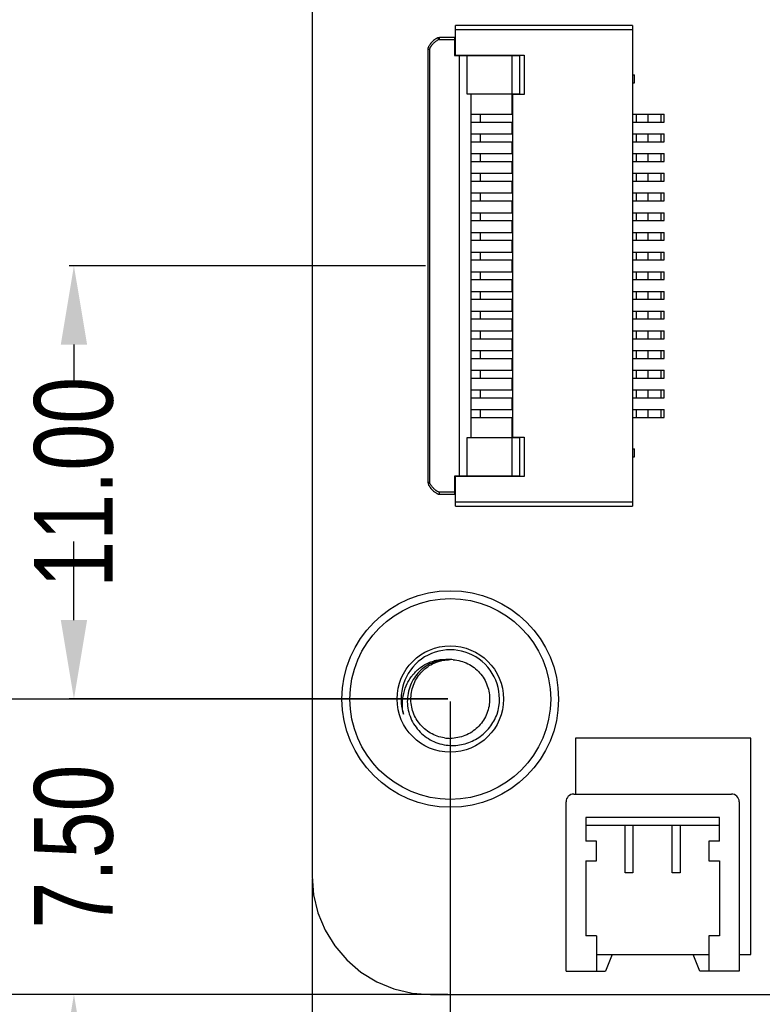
# Model space of a CAD drawing. Header units: inches. Extents: x -39 to 106, y -45 to 75.
# Tile 3 of 222: x -24 to -5, y -31 to -6. Entities that reach past the tile are written whole.
import ezdxf

# ---------------------------------------------------------------- set-up
doc = ezdxf.new("R2010")
doc.units = ezdxf.units.IN
doc.header["$LTSCALE"] = 1.21
doc.header["$MEASUREMENT"] = 0
doc.header["$PDMODE"] = 3
doc.header["$PDSIZE"] = 0.3125
doc.layers.get('0').update_dxf_attribs({"linetype": 'CONTINUOUS'})
doc.layers.get('Defpoints').update_dxf_attribs({"linetype": 'CONTINUOUS'})
doc.layers.add('DIM', color=3, linetype='CONTINUOUS')
doc.styles.get("Standard").update_dxf_attribs({"font": 'txt', "width": 0.8})
doc.dimstyles.get("Standard").update_dxf_attribs({"dimtxt": 0.15625, "dimasz": 0.1875, "dimexe": 0.125, "dimexo": 0.0625, "dimgap": 0.09, "dimtad": 0, "dimtih": 1, "dimtoh": 1, "dimzin": 4, "dimdsep": 46, "dimtxsty": 'STANDARD', "dimblk": '_FILLED', "dimblk1": '_FILLED', "dimblk2": '_FILLED', "dimcen": 0.09, "dimazin": 1, "dimtp": 0.01, "dimtm": 0.01, "dimtfac": 1, "dimtofl": 0, "dimtmove": 0, "dimatfit": 3, "dimldrblk": '_FILLED', "dimfxl": 1, "dimtolj": 1, "dimtzin": 4, "dimarcsym": 0})

# ---------------------------------------------------------------- blocks, each defined once
blk = doc.blocks.new('_FILLED')
at = {"color": 0, "linetype": 'ByBlock'}
blk.add_solid([(0, 0), (-1, 0.167), (-1, -0.167)], dxfattribs=at)
blk = doc.blocks.new('*D1')
at = {"layer": 'Defpoints', "color": 0}
for p in [(-13.172, -23.029), (-22.73, -30.532), (-13.173, -30.532)]:
    blk.add_point(p, dxfattribs=at)
at = {"layer": 'DIM', "color": 0, "lineweight": -2}
for p, q in [((-22.73, -21.029), (-22.73, -19.029)), ((-13.234, -23.029), (-22.855, -23.029)), ((-13.235, -30.532), (-22.855, -30.532)), ((-22.73, -32.532), (-22.73, -34.532))]:
    blk.add_line(p, q, dxfattribs=at)
at = {"layer": 'DIM', "color": 0, "lineweight": -2, "xscale": 2, "yscale": 2, "zscale": 2}
for p, rotation in [((-22.73, -23.029), 270), ((-22.73, -30.532), 90)]:
    blk.add_blockref('_FILLED', p, dxfattribs=dict(at, rotation=rotation))
at = {"layer": 'DIM', "color": 0, "insert": (-22.73, -26.78), "char_height": 2, "attachment_point": 5, "rotation": 90}
blk.add_mtext('\\A1;7.50', dxfattribs=at)
blk = doc.blocks.new('*D2')
at = {"layer": 'Defpoints', "color": 0}
for p in [(-22.73, -12.032), (-13.743, -12.032), (-13.172, -23.029)]:
    blk.add_point(p, dxfattribs=at)
at = {"layer": 'DIM', "color": 0, "lineweight": -2}
for p, q in [((-13.805, -12.032), (-22.855, -12.032)), ((-22.73, -14.032), (-22.73, -15.04)), ((-22.73, -21.029), (-22.73, -20.02)), ((-13.234, -23.029), (-22.855, -23.029))]:
    blk.add_line(p, q, dxfattribs=at)
at = {"layer": 'DIM', "color": 0, "lineweight": -2, "xscale": 2, "yscale": 2, "zscale": 2}
for p, rotation in [((-22.73, -12.032), 90), ((-22.73, -23.029), 270)]:
    blk.add_blockref('_FILLED', p, dxfattribs=dict(at, rotation=rotation))
at = {"layer": 'DIM', "color": 0, "insert": (-22.73, -17.53), "char_height": 2, "attachment_point": 5, "rotation": 90}
blk.add_mtext('\\A1;11.00', dxfattribs=at)
blk = doc.blocks.new('*D3')
at = {"layer": 'Defpoints', "color": 0}
for p in [(-27.13, 27.943), (-15.297, 27.943), (-13.172, -23.032)]:
    blk.add_point(p, dxfattribs=at)
at = {"layer": 'DIM', "color": 0, "lineweight": -2}
for p, q in [((-15.36, 27.943), (-27.255, 27.943)), ((-27.13, 25.943), (-27.13, 4.546)), ((-27.13, -21.032), (-27.13, 0.366)), ((-13.234, -23.032), (-27.255, -23.032))]:
    blk.add_line(p, q, dxfattribs=at)
at = {"layer": 'DIM', "color": 0, "lineweight": -2, "xscale": 2, "yscale": 2, "zscale": 2}
for p, rotation in [((-27.13, 27.943), 90), ((-27.13, -23.032), 270)]:
    blk.add_blockref('_FILLED', p, dxfattribs=dict(at, rotation=rotation))
at = {"layer": 'DIM', "color": 0, "insert": (-27.13, 2.456), "char_height": 2, "attachment_point": 5, "rotation": 90}
blk.add_mtext('\\A1;51.0', dxfattribs=at)
blk = doc.blocks.new('*D4')
at = {"layer": 'Defpoints', "color": 0}
for p in [(-13.172, 58.968), (-32.246, -23.032), (-13.172, -23.032)]:
    blk.add_point(p, dxfattribs=at)
at = {"layer": 'DIM', "color": 0, "lineweight": -2}
for p, q in [((-13.234, 58.968), (-32.371, 58.968)), ((-32.246, 56.968), (-32.246, 20.992)), ((-32.246, -21.032), (-32.246, 14.945)), ((-13.234, -23.032), (-32.371, -23.032))]:
    blk.add_line(p, q, dxfattribs=at)
at = {"layer": 'DIM', "color": 0, "lineweight": -2, "xscale": 2, "yscale": 2, "zscale": 2}
for p, rotation in [((-32.246, 58.968), 90), ((-32.246, -23.032), 270)]:
    blk.add_blockref('_FILLED', p, dxfattribs=dict(at, rotation=rotation))
at = {"layer": 'DIM', "color": 0, "insert": (-32.246, 17.968), "char_height": 2, "attachment_point": 5, "rotation": 90}
blk.add_mtext('\\A1;82.00', dxfattribs=at)
blk = doc.blocks.new('*D5')
at = {"layer": 'Defpoints', "color": 0}
for p in [(-37.369, 66.47), (1.878, 66.47), (-13.672, -30.532)]:
    blk.add_point(p, dxfattribs=at)
at = {"layer": 'DIM', "color": 0, "lineweight": -2}
for p, q in [((1.816, 66.47), (-37.494, 66.47)), ((-37.369, 64.47), (-37.369, 20.992)), ((-37.369, -28.532), (-37.369, 14.946)), ((-13.734, -30.532), (-37.494, -30.532))]:
    blk.add_line(p, q, dxfattribs=at)
at = {"layer": 'DIM', "color": 0, "lineweight": -2, "xscale": 2, "yscale": 2, "zscale": 2}
for p, rotation in [((-37.369, 66.47), 90), ((-37.369, -30.532), 270)]:
    blk.add_blockref('_FILLED', p, dxfattribs=dict(at, rotation=rotation))
at = {"layer": 'DIM', "color": 0, "insert": (-37.369, 17.969), "char_height": 2, "attachment_point": 5, "rotation": 90}
blk.add_mtext('\\A1;97.00', dxfattribs=at)
blk = doc.blocks.new('*D6')
at = {"layer": 'Defpoints', "color": 0}
for p in [(-13.172, -23.032), (49.828, -23.032), (49.828, -38.837)]:
    blk.add_point(p, dxfattribs=at)
at = {"layer": 'DIM', "color": 0, "lineweight": -2}
for p, q in [((-13.172, -23.094), (-13.172, -38.962)), ((49.828, -23.094), (49.828, -38.962)), ((-11.172, -38.837), (15.305, -38.837)), ((47.828, -38.837), (21.351, -38.837))]:
    blk.add_line(p, q, dxfattribs=at)
at = {"layer": 'DIM', "color": 0, "lineweight": -2, "xscale": 2, "yscale": 2, "zscale": 2, "rotation": 180}
blk.add_blockref('_FILLED', (-13.172, -38.837), dxfattribs=at)
at = {"layer": 'DIM', "color": 0, "lineweight": -2, "xscale": 2, "yscale": 2, "zscale": 2}
blk.add_blockref('_FILLED', (49.828, -38.837), dxfattribs=at)
at = {"layer": 'DIM', "color": 0, "insert": (18.328, -38.837), "char_height": 2, "attachment_point": 5}
blk.add_mtext('\\A1;63.00', dxfattribs=at)
blk = doc.blocks.new('*D8')
at = {"layer": 'Defpoints', "color": 0}
for p in [(-16.681, -27.532), (53.328, -27.532), (53.328, -43.367)]:
    blk.add_point(p, dxfattribs=at)
at = {"layer": 'DIM', "color": 0, "lineweight": -2}
for p, q in [((-16.681, -27.594), (-16.681, -43.492)), ((53.328, -27.594), (53.328, -43.492)), ((-14.681, -43.367), (15.434, -43.367)), ((51.328, -43.367), (21.214, -43.367))]:
    blk.add_line(p, q, dxfattribs=at)
at = {"layer": 'DIM', "color": 0, "lineweight": -2, "xscale": 2, "yscale": 2, "zscale": 2, "rotation": 180}
blk.add_blockref('_FILLED', (-16.681, -43.367), dxfattribs=at)
at = {"layer": 'DIM', "color": 0, "lineweight": -2, "xscale": 2, "yscale": 2, "zscale": 2}
blk.add_blockref('_FILLED', (53.328, -43.367), dxfattribs=at)
at = {"layer": 'DIM', "color": 0, "insert": (18.324, -43.367), "char_height": 2, "attachment_point": 5}
blk.add_mtext('\\A1;70.00', dxfattribs=at)

msp = doc.modelspace()

# ---------------------------------------------------------------- linework, layer by layer
at = {"color": 7, "linetype": 'Continuous'}
for p, q in [((-16.672, 63.469), (-16.681, -27.532)), ((-13.043, -6.692), (-13.043, -5.932)), ((-8.543, -5.932), (-13.043, -5.932)), ((-8.543, -5.932), (-8.543, -18.132)), ((-13.465, -6.286), (-13.483, -6.24)), ((-13.481, -6.24), (-13.483, -6.24)), ((-13.443, -6.232), (-13.481, -6.24)), ((-13.443, -6.282), (-13.443, -6.232)), ((-13.063, -6.232), (-13.443, -6.232)), ((-13.063, -6.232), (-13.063, -6.692)), ((-13.043, -6.032), (-8.543, -6.032)), ((-13.465, -6.286), (-13.443, -6.282)), ((-13.443, -6.282), (-13.063, -6.282)), ((-13.743, -6.532), (-13.743, -17.532)), ((-13.743, -6.532), (-13.693, -6.532)), ((-13.693, -17.532), (-13.693, -6.532)), ((-13.063, -6.692), (-11.403, -6.692)), ((-13.043, -6.682), (-11.293, -6.682)), ((-12.943, -6.692), (-12.943, -17.372)), ((-12.743, -7.672), (-12.743, -6.692)), ((-12.543, -6.692), (-12.543, -6.682)), ((-11.603, -8.182), (-11.603, -6.692)), ((-11.403, -7.672), (-11.403, -6.692)), ((-11.293, -6.682), (-11.293, -7.682)), ((-8.543, -7.182), (-8.493, -7.182)), ((-8.493, -7.382), (-8.493, -7.182)), ((-8.543, -7.382), (-8.493, -7.382)), ((-11.403, -7.672), (-12.743, -7.672)), ((-12.643, -16.392), (-12.643, -7.672)), ((-11.593, -7.682), (-11.593, -16.382)), ((-11.293, -7.682), (-11.593, -7.682)), ((-12.643, -8.182), (-11.593, -8.182)), ((-12.4, -8.382), (-12.4, -8.182)), ((-8.543, -8.182), (-7.743, -8.182)), ((-8.443, -8.382), (-8.443, -8.182)), ((-8.143, -8.382), (-8.143, -8.182)), ((-7.825, -8.182), (-7.825, -8.382)), ((-7.743, -8.382), (-7.743, -8.182)), ((-12.643, -8.382), (-11.593, -8.382)), ((-11.603, -8.682), (-11.603, -8.382)), ((-8.543, -8.382), (-7.743, -8.382)), ((-12.643, -8.682), (-11.593, -8.682)), ((-12.4, -8.882), (-12.4, -8.682)), ((-8.543, -8.682), (-7.743, -8.682)), ((-8.443, -8.882), (-8.443, -8.682)), ((-8.143, -8.882), (-8.143, -8.682)), ((-7.825, -8.682), (-7.825, -8.882)), ((-7.743, -8.882), (-7.743, -8.682)), ((-12.643, -8.882), (-11.593, -8.882)), ((-11.603, -9.182), (-11.603, -8.882)), ((-8.543, -8.882), (-7.743, -8.882)), ((-12.643, -9.182), (-11.593, -9.182)), ((-12.4, -9.382), (-12.4, -9.182)), ((-8.543, -9.182), (-7.743, -9.182)), ((-8.443, -9.382), (-8.443, -9.182)), ((-8.143, -9.382), (-8.143, -9.182)), ((-7.825, -9.182), (-7.825, -9.382)), ((-7.743, -9.382), (-7.743, -9.182)), ((-12.643, -9.382), (-11.593, -9.382)), ((-11.603, -9.682), (-11.603, -9.382)), ((-8.543, -9.382), (-7.743, -9.382)), ((-12.643, -9.682), (-11.593, -9.682)), ((-12.4, -9.882), (-12.4, -9.682)), ((-8.543, -9.682), (-7.743, -9.682)), ((-8.443, -9.882), (-8.443, -9.682)), ((-8.143, -9.882), (-8.143, -9.682)), ((-7.825, -9.682), (-7.825, -9.882)), ((-7.743, -9.882), (-7.743, -9.682)), ((-12.643, -9.882), (-11.593, -9.882)), ((-11.603, -10.182), (-11.603, -9.882)), ((-8.543, -9.882), (-7.743, -9.882)), ((-12.643, -10.182), (-11.593, -10.182)), ((-12.4, -10.382), (-12.4, -10.182)), ((-8.543, -10.182), (-7.743, -10.182)), ((-8.443, -10.382), (-8.443, -10.182)), ((-8.143, -10.382), (-8.143, -10.182)), ((-7.825, -10.182), (-7.825, -10.382)), ((-7.743, -10.382), (-7.743, -10.182)), ((-12.643, -10.382), (-11.593, -10.382)), ((-11.603, -10.682), (-11.603, -10.382)), ((-8.543, -10.382), (-7.743, -10.382)), ((-12.643, -10.682), (-11.593, -10.682)), ((-12.4, -10.882), (-12.4, -10.682)), ((-8.543, -10.682), (-7.743, -10.682)), ((-8.443, -10.882), (-8.443, -10.682)), ((-8.143, -10.882), (-8.143, -10.682)), ((-7.825, -10.682), (-7.825, -10.882)), ((-7.743, -10.882), (-7.743, -10.682)), ((-12.643, -10.882), (-11.593, -10.882)), ((-11.603, -11.182), (-11.603, -10.882)), ((-8.543, -10.882), (-7.743, -10.882)), ((-12.643, -11.182), (-11.593, -11.182)), ((-12.4, -11.382), (-12.4, -11.182)), ((-8.543, -11.182), (-7.743, -11.182)), ((-8.443, -11.382), (-8.443, -11.182)), ((-8.143, -11.382), (-8.143, -11.182)), ((-7.825, -11.182), (-7.825, -11.382)), ((-7.743, -11.382), (-7.743, -11.182)), ((-12.643, -11.382), (-11.593, -11.382)), ((-11.603, -11.682), (-11.603, -11.382)), ((-8.543, -11.382), (-7.743, -11.382)), ((-12.643, -11.682), (-11.593, -11.682)), ((-12.4, -11.882), (-12.4, -11.682)), ((-8.543, -11.682), (-7.743, -11.682)), ((-8.443, -11.882), (-8.443, -11.682)), ((-8.143, -11.882), (-8.143, -11.682)), ((-7.825, -11.682), (-7.825, -11.882)), ((-7.743, -11.882), (-7.743, -11.682)), ((-12.643, -11.882), (-11.593, -11.882)), ((-11.603, -12.182), (-11.603, -11.882)), ((-8.543, -11.882), (-7.743, -11.882)), ((-12.643, -12.182), (-11.593, -12.182)), ((-12.4, -12.382), (-12.4, -12.182)), ((-8.543, -12.182), (-7.743, -12.182)), ((-8.443, -12.382), (-8.443, -12.182)), ((-8.143, -12.382), (-8.143, -12.182)), ((-7.825, -12.182), (-7.825, -12.382)), ((-7.743, -12.382), (-7.743, -12.182)), ((-12.643, -12.382), (-11.593, -12.382)), ((-11.603, -12.682), (-11.603, -12.382)), ((-8.543, -12.382), (-7.743, -12.382)), ((-12.643, -12.682), (-11.593, -12.682)), ((-12.4, -12.882), (-12.4, -12.682)), ((-8.543, -12.682), (-7.743, -12.682)), ((-8.443, -12.882), (-8.443, -12.682)), ((-8.143, -12.882), (-8.143, -12.682)), ((-7.825, -12.682), (-7.825, -12.882)), ((-7.743, -12.882), (-7.743, -12.682)), ((-12.643, -12.882), (-11.593, -12.882)), ((-11.603, -13.182), (-11.603, -12.882)), ((-8.543, -12.882), (-7.743, -12.882)), ((-12.643, -13.182), (-11.593, -13.182)), ((-12.4, -13.382), (-12.4, -13.182)), ((-8.543, -13.182), (-7.743, -13.182)), ((-8.443, -13.382), (-8.443, -13.182)), ((-8.143, -13.382), (-8.143, -13.182)), ((-7.825, -13.182), (-7.825, -13.382)), ((-7.743, -13.382), (-7.743, -13.182)), ((-12.643, -13.382), (-11.593, -13.382)), ((-11.603, -13.682), (-11.603, -13.382)), ((-8.543, -13.382), (-7.743, -13.382)), ((-12.643, -13.682), (-11.593, -13.682)), ((-12.4, -13.882), (-12.4, -13.682)), ((-8.543, -13.682), (-7.743, -13.682)), ((-8.443, -13.882), (-8.443, -13.682)), ((-8.143, -13.882), (-8.143, -13.682)), ((-7.825, -13.682), (-7.825, -13.882)), ((-7.743, -13.882), (-7.743, -13.682)), ((-12.643, -13.882), (-11.593, -13.882)), ((-11.603, -14.182), (-11.603, -13.882)), ((-8.543, -13.882), (-7.743, -13.882)), ((-12.643, -14.182), (-11.593, -14.182)), ((-12.4, -14.382), (-12.4, -14.182)), ((-8.543, -14.182), (-7.743, -14.182)), ((-8.443, -14.382), (-8.443, -14.182)), ((-8.143, -14.382), (-8.143, -14.182)), ((-7.825, -14.182), (-7.825, -14.382)), ((-7.743, -14.382), (-7.743, -14.182)), ((-12.643, -14.382), (-11.593, -14.382)), ((-11.603, -14.682), (-11.603, -14.382)), ((-8.543, -14.382), (-7.743, -14.382)), ((-12.643, -14.682), (-11.593, -14.682)), ((-12.4, -14.882), (-12.4, -14.682)), ((-8.543, -14.682), (-7.743, -14.682)), ((-8.443, -14.882), (-8.443, -14.682)), ((-8.143, -14.882), (-8.143, -14.682)), ((-7.825, -14.682), (-7.825, -14.882)), ((-7.743, -14.882), (-7.743, -14.682)), ((-12.643, -14.882), (-11.593, -14.882)), ((-11.603, -15.182), (-11.603, -14.882)), ((-8.543, -14.882), (-7.743, -14.882)), ((-12.643, -15.182), (-11.593, -15.182)), ((-12.4, -15.382), (-12.4, -15.182)), ((-8.543, -15.182), (-7.743, -15.182)), ((-8.443, -15.382), (-8.443, -15.182)), ((-8.143, -15.382), (-8.143, -15.182)), ((-7.825, -15.182), (-7.825, -15.382)), ((-7.743, -15.382), (-7.743, -15.182)), ((-12.643, -15.382), (-11.593, -15.382)), ((-11.603, -15.682), (-11.603, -15.382)), ((-8.543, -15.382), (-7.743, -15.382)), ((-12.643, -15.682), (-11.593, -15.682)), ((-12.4, -15.882), (-12.4, -15.682)), ((-8.543, -15.682), (-7.743, -15.682)), ((-8.443, -15.882), (-8.443, -15.682)), ((-8.143, -15.882), (-8.143, -15.682)), ((-7.825, -15.682), (-7.825, -15.882)), ((-7.743, -15.882), (-7.743, -15.682)), ((-12.643, -15.882), (-11.593, -15.882)), ((-11.603, -17.372), (-11.603, -15.882)), ((-8.543, -15.882), (-7.743, -15.882)), ((-12.743, -16.392), (-11.403, -16.392)), ((-12.743, -17.372), (-12.743, -16.392)), ((-11.593, -16.382), (-11.293, -16.382)), ((-11.403, -17.372), (-11.403, -16.392)), ((-11.293, -16.382), (-11.293, -17.382)), ((-8.543, -16.682), (-8.493, -16.682)), ((-8.493, -16.882), (-8.493, -16.682)), ((-8.543, -16.882), (-8.493, -16.882)), ((-11.403, -17.372), (-13.063, -17.372)), ((-13.063, -17.372), (-13.063, -17.832)), ((-13.043, -18.132), (-13.043, -17.372)), ((-11.293, -17.382), (-13.043, -17.382)), ((-12.543, -17.382), (-12.543, -17.372)), ((-13.693, -17.532), (-13.743, -17.532)), ((-13.743, -17.532), (-13.735, -17.57)), ((-13.735, -17.57), (-13.734, -17.571)), ((-13.688, -17.554), (-13.734, -17.571)), ((-13.688, -17.554), (-13.693, -17.532)), ((-13.063, -17.782), (-13.443, -17.782)), ((-13.443, -17.832), (-13.443, -17.782)), ((-13.443, -17.832), (-13.063, -17.832)), ((-8.543, -18.032), (-13.043, -18.032)), ((-13.043, -18.132), (-8.543, -18.132)), ((-5.536, -24.025), (-9.991, -24.025)), ((-9.991, -24.025), (-9.991, -25.444)), ((-5.536, -29.522), (-5.536, -24.025)), ((-10.032, -25.444), (-6.032, -25.444)), ((-10.232, -29.944), (-10.232, -25.644)), ((-5.832, -25.644), (-5.832, -29.944)), ((-6.332, -26.044), (-9.732, -26.044)), ((-9.732, -26.044), (-9.732, -26.644)), ((-6.332, -26.244), (-9.732, -26.244)), ((-8.732, -27.444), (-8.732, -26.244)), ((-8.532, -26.244), (-8.532, -27.444)), ((-7.532, -27.444), (-7.532, -26.244)), ((-7.332, -26.244), (-7.332, -27.444)), ((-6.332, -26.644), (-6.332, -26.044)), ((-9.457, -26.644), (-9.732, -26.644)), ((-9.457, -27.144), (-9.457, -26.644)), ((-6.332, -26.644), (-6.607, -26.644)), ((-6.607, -26.644), (-6.607, -27.144)), ((-9.732, -27.144), (-9.457, -27.144)), ((-9.732, -27.144), (-9.732, -29.044)), ((-6.607, -27.144), (-6.332, -27.144)), ((-6.332, -27.144), (-6.332, -29.044)), ((-8.532, -27.444), (-8.732, -27.444)), ((-7.332, -27.444), (-7.532, -27.444)), ((-16.681, -27.532), (-16.644, -28.002)), ((-16.644, -28.002), (-16.534, -28.461)), ((-16.534, -28.461), (-16.353, -28.898)), ((-16.353, -28.898), (-16.106, -29.3)), ((-9.457, -29.044), (-9.732, -29.044)), ((-9.457, -29.044), (-9.457, -29.944)), ((-6.332, -29.044), (-6.607, -29.044)), ((-6.607, -29.044), (-6.607, -29.944)), ((-16.106, -29.3), (-15.8, -29.659)), ((-15.8, -29.659), (-15.441, -29.966)), ((-9.457, -29.522), (-6.607, -29.522)), ((-9.063, -29.522), (-9.232, -29.944)), ((-6.832, -29.944), (-7.001, -29.522)), ((-5.832, -29.522), (-5.536, -29.522)), ((-15.441, -29.966), (-15.038, -30.213)), ((-10.232, -29.944), (-9.232, -29.944)), ((-5.832, -29.944), (-6.832, -29.944)), ((-15.038, -30.213), (-14.602, -30.394)), ((-14.602, -30.394), (-14.143, -30.504)), ((-14.143, -30.504), (-13.672, -30.532)), ((-13.672, -30.532), (50.328, -30.541))]:
    msp.add_line(p, q, dxfattribs=at)
for radius in [2.75, 2.55, 1.35]:
    msp.add_circle((-13.172, -23.032), radius, dxfattribs=at)
for centre, radius, start, end in [((-13.172, -23.032), 1.25, 342, 198), ((-13.172, -23.031), 0.999, 85.6785, 89.996), ((-13.172, -23.029), 1.002, 261.3564, 269.9877), ((-10.032, -25.644), 0.2, 90, 180), ((-6.032, -25.644), 0.2, 0, 90)]:
    msp.add_arc(centre, radius, start, end, dxfattribs=at)
for points, knots in [([(-13.483, -6.24), (-13.492, -6.244), (-13.518, -6.256), (-13.57, -6.288), (-13.632, -6.343), (-13.681, -6.399), (-13.709, -6.442), (-13.72, -6.461), (-13.728, -6.476), (-13.732, -6.485), (-13.734, -6.492), (-13.737, -6.499), (-13.741, -6.509), (-13.743, -6.521), (-13.743, -6.532)], [0, 0, 0, 0, 0.066667, 0.2, 0.466667, 0.733333, 0.8, 0.866667, 0.9, 0.916667, 0.933333, 0.95, 0.966667, 1, 1, 1, 1]), ([(-13.693, -6.532), (-13.693, -6.524), (-13.69, -6.51), (-13.68, -6.491), (-13.669, -6.472), (-13.658, -6.454), (-13.645, -6.437), (-13.627, -6.414), (-13.603, -6.387), (-13.573, -6.357), (-13.54, -6.33), (-13.504, -6.306), (-13.478, -6.292), (-13.465, -6.286)], [0, 0, 0, 0, 0.062362, 0.124893, 0.187402, 0.249905, 0.312422, 0.374934, 0.49994, 0.624954, 0.749961, 0.874976, 1, 1, 1, 1]), ([(-13.734, -17.571), (-13.731, -17.581), (-13.719, -17.607), (-13.686, -17.658), (-13.632, -17.721), (-13.576, -17.769), (-13.533, -17.798), (-13.513, -17.809), (-13.499, -17.816), (-13.49, -17.82), (-13.483, -17.823), (-13.476, -17.826), (-13.465, -17.83), (-13.454, -17.832), (-13.443, -17.832)], [0, 0, 0, 0, 0.066667, 0.2, 0.466667, 0.733333, 0.8, 0.866667, 0.9, 0.916667, 0.933333, 0.95, 0.966667, 1, 1, 1, 1]), ([(-13.443, -17.782), (-13.45, -17.781), (-13.464, -17.779), (-13.483, -17.768), (-13.502, -17.758), (-13.52, -17.747), (-13.538, -17.734), (-13.56, -17.716), (-13.587, -17.692), (-13.617, -17.661), (-13.645, -17.628), (-13.669, -17.593), (-13.682, -17.567), (-13.688, -17.554)], [0, 0, 0, 0, 0.062362, 0.124893, 0.187402, 0.249905, 0.312422, 0.374934, 0.49994, 0.624954, 0.749961, 0.874976, 1, 1, 1, 1]), ([(-14.361, -23.418), (-14.379, -23.331), (-14.397, -23.152), (-14.365, -22.886), (-14.29, -22.674), (-14.201, -22.52), (-14.096, -22.376), (-13.933, -22.222), (-13.738, -22.112), (-13.569, -22.055), (-13.395, -22.02), (-13.26, -22.02), (-13.172, -22.032)], [0, 0, 0, 0, 0.125137, 0.25022, 0.375259, 0.437865, 0.500462, 0.625392, 0.750252, 0.812783, 0.875293, 1, 1, 1, 1]), ([(-13.172, -22.032), (-13.243, -22.027), (-13.387, -22.035), (-13.594, -22.091), (-13.786, -22.188), (-13.954, -22.324), (-14.09, -22.49), (-14.191, -22.68), (-14.251, -22.887), (-14.27, -23.101), (-14.246, -23.315), (-14.181, -23.521), (-14.079, -23.71), (-13.942, -23.876), (-13.777, -24.014), (-13.589, -24.119), (-13.385, -24.187), (-13.243, -24.207), (-13.172, -24.21)], [0, 0, 0, 0, 0.062474, 0.124948, 0.187429, 0.249913, 0.312401, 0.374893, 0.437389, 0.499888, 0.56239, 0.624896, 0.687407, 0.74992, 0.812434, 0.874954, 0.937475, 1, 1, 1, 1]), ([(-13.322, -24.02), (-13.384, -24.011), (-13.505, -23.98), (-13.676, -23.902), (-13.829, -23.793), (-13.959, -23.658), (-14.062, -23.501), (-14.133, -23.327), (-14.171, -23.143), (-14.175, -22.956), (-14.143, -22.771), (-14.078, -22.595), (-13.981, -22.434), (-13.856, -22.294), (-13.707, -22.18), (-13.539, -22.095), (-13.359, -22.043), (-13.234, -22.032), (-13.172, -22.032)], [0, 0, 0, 0, 0.062512, 0.125007, 0.187508, 0.250006, 0.312506, 0.375005, 0.437505, 0.500004, 0.562503, 0.625003, 0.687503, 0.750002, 0.812502, 0.875001, 0.937501, 1, 1, 1, 1]), ([(-13.097, -22.034), (-13.033, -22.039), (-12.906, -22.061), (-12.726, -22.129), (-12.563, -22.231), (-12.421, -22.361), (-12.307, -22.517), (-12.225, -22.691), (-12.178, -22.877), (-12.166, -23.069), (-12.192, -23.26), (-12.254, -23.443), (-12.349, -23.61), (-12.474, -23.756), (-12.625, -23.876), (-12.796, -23.965), (-12.98, -24.019), (-13.108, -24.032), (-13.172, -24.032)], [0, 0, 0, 0, 0.06252, 0.125014, 0.187514, 0.250012, 0.312511, 0.37501, 0.437509, 0.500008, 0.562507, 0.625006, 0.687505, 0.750004, 0.812503, 0.875002, 0.937502, 1, 1, 1, 1]), ([(-13.172, -24.21), (-13.108, -24.213), (-12.981, -24.209), (-12.793, -24.172), (-12.613, -24.106), (-12.391, -23.981), (-12.154, -23.762), (-12.028, -23.536), (-11.983, -23.418)], [0, 0, 0, 0, 0.125175, 0.250355, 0.37554, 0.500727, 0.750346, 1, 1, 1, 1])]:
    msp.add_open_spline(points, degree=3, knots=knots, dxfattribs=at)

# ---------------------------------------------------------------- dimensions: what is measured, and where the dimension line sits
at = {"layer": 'DIM'}
for base, p1, p2, override, picture, middle in [((-37.369, 66.47), (-13.672, -30.532), (1.878, 66.47), {"dimtxt": 2, "dimasz": 2, "dimtih": 0, "dimtoh": 0, "dimzin": 0, "dimcen": 0.198, "dimadec": 0, "dimazin": 0, "dimtp": 0, "dimtm": 0, "dimtdec": 4, "dimtzin": 0}, '*D5', (-37.369, 17.969)), ((-32.246, -23.032), (-13.172, 58.968), (-13.172, -23.032), {"dimtxt": 2, "dimasz": 2, "dimtih": 0, "dimtoh": 0, "dimzin": 0, "dimcen": 0.198, "dimadec": 0, "dimazin": 0, "dimtp": 0, "dimtm": 0, "dimtdec": 4, "dimtzin": 0}, '*D4', (-32.246, 17.968)), ((-27.13, 27.943), (-13.172, -23.032), (-15.297, 27.943), {"dimtxt": 2, "dimasz": 2, "dimtih": 0, "dimtoh": 0, "dimdec": 1, "dimzin": 0, "dimcen": 0.198, "dimadec": 0, "dimazin": 0, "dimtp": 0, "dimtm": 0, "dimtdec": 4, "dimtzin": 0}, '*D3', (-27.13, 2.456)), ((-22.73, -12.032), (-13.172, -23.029), (-13.743, -12.032), {"dimtxt": 2, "dimasz": 2, "dimtih": 0, "dimtoh": 0, "dimzin": 0, "dimcen": 0.198, "dimadec": 0, "dimazin": 0, "dimtp": 0, "dimtm": 0, "dimtdec": 4, "dimtzin": 0}, '*D2', (-22.73, -17.53)), ((-22.73, -30.532), (-13.172, -23.029), (-13.173, -30.532), {"dimtxt": 2, "dimasz": 2, "dimtih": 0, "dimtoh": 0, "dimzin": 0, "dimcen": 0.198, "dimadec": 0, "dimazin": 0, "dimtp": 0, "dimtm": 0, "dimtdec": 4, "dimtzin": 0}, '*D1', (-22.73, -26.78))]:
    dim = msp.add_linear_dim(base=base, p1=p1, p2=p2, angle=90, dimstyle='STANDARD', override=override, dxfattribs=at)
    dim.commit()
    dim.dimension.update_dxf_attribs({"geometry": picture, "text_midpoint": middle})
dim = msp.add_linear_dim(base=(49.828, -38.837), p1=(-13.172, -23.032), p2=(49.828, -23.032), dimstyle='STANDARD', override={"dimtxt": 2, "dimasz": 2, "dimtih": 0, "dimtoh": 0, "dimzin": 0, "dimcen": 0.198, "dimadec": 0, "dimazin": 0, "dimtp": 0, "dimtm": 0, "dimtdec": 4, "dimtzin": 0}, dxfattribs=at)
dim.commit()
dim.dimension.update_dxf_attribs({"geometry": '*D6', "text_midpoint": (18.328, -38.837)})
dim = msp.add_linear_dim(base=(53.328, -43.367), p1=(-16.681, -27.532), p2=(53.328, -27.532), text='70.00', dimstyle='STANDARD', override={"dimtxt": 2, "dimasz": 2, "dimtih": 0, "dimtoh": 0, "dimzin": 0, "dimcen": 0.198, "dimadec": 0, "dimazin": 0, "dimtp": 0, "dimtm": 0, "dimtdec": 4, "dimtzin": 0}, dxfattribs=at)
dim.commit()
dim.dimension.update_dxf_attribs({"geometry": '*D8', "text_midpoint": (18.324, -43.367)})

doc.saveas('drawing.dxf')
